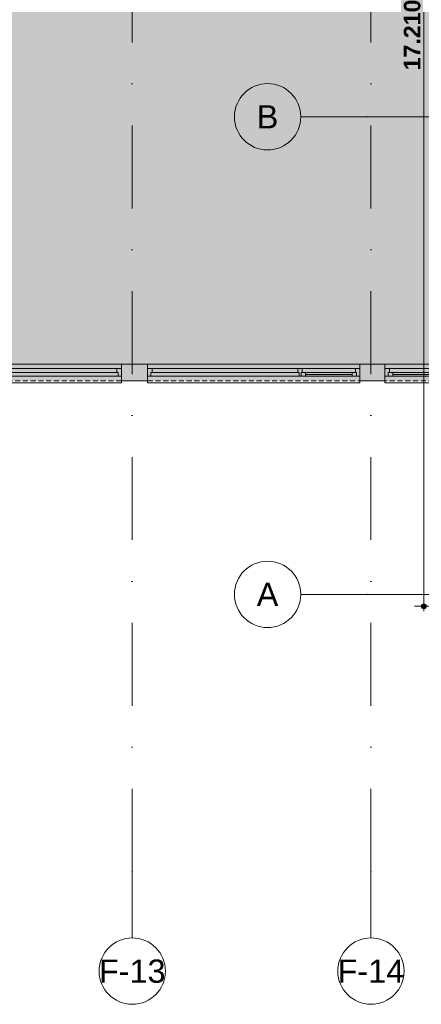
# Model space of a CAD drawing. Header units: millimetres. Extents: x -54205 to 352602, y -8439 to 61516.
# Tile 2 of 189: x -10448 to -4390, y -2884 to 11960. Entities that reach past the tile are written whole.
import ezdxf
from ezdxf.enums import TextEntityAlignment as Align

# ---------------------------------------------------------------- set-up
doc = ezdxf.new("R2010")
doc.units = ezdxf.units.MM
doc.header["$MEASUREMENT"] = 0
doc.linetypes.add('streep-punt', pattern=[2500, 1250, -625, 0, -625])
doc.linetypes.add('streeplijn ultrafijn', pattern=[117.37, 78.119999, -39.250001])
for name, color, linetype in [('0 2D arcering', 7, 'Continuous'), ('21_0 NC Buitenwanden', 7, 'Continuous'), ('21_0 NC Buitenwanden Ramen', 7, 'Continuous'), ('23 Vloeren', 7, 'Continuous'), ('Maatvoering 1_ 100', 7, 'Continuous'), ('Maatvoering 1_ 100 2D arcering', 7, 'Continuous'), ('Stramien', 7, 'Continuous')]:
    doc.layers.add(name, color=color, linetype=linetype)
doc.styles.add('GENERATED_STYLE_1', font='arial.ttf')
doc.styles.add('GENERATED_STYLE_2', font='arial.ttf')
doc.dimstyles.new('GENERATED_STYLE__4', dxfattribs={"dimtxt": 250, "dimasz": 142.5, "dimexe": 0.18, "dimexo": 0.0625, "dimgap": 0, "dimtad": 1, "dimdec": 0, "dimzin": 0, "dimdsep": 46, "dimtxsty": 'GENERATED_STYLE_2', "dimblk": 'ARROWHEAD_11', "dimblk1": 'ARROWHEAD_11', "dimblk2": 'ARROWHEAD_11', "dimcen": 0.09, "dimse1": 1, "dimse2": 1, "dimclrd": 1, "dimclre": 1, "dimclrt": 2, "dimadec": 1, "dimazin": 0, "dimtfac": 1, "dimtdec": 4, "dimtmove": 0, "dimatfit": 3, "dimfxl": 1, "dimtolj": 1, "dimtzin": 0, "dimarcsym": 0})

# ---------------------------------------------------------------- blocks, each defined once
blk = doc.blocks.new('Slab_1_1', base_point=(-52800, 6622))
at = {"layer": '23 Vloeren', "color": 1, "linetype": 'Continuous', "lineweight": 0, "flags": 128}
blk.add_lwpolyline([(-52800, 6622), (-47250, 6616), (-47250, 8366), (-45550, 8366), (-45550, 13866), (-44845, 13866), (-44850, 6766), (-1600, 6766), (-1600, 23966), (-44650, 23966), (-44650, 16591), (-51700, 16591), (-51700, 13866), (-52800, 13866)], close=True, dxfattribs=at)
blk = doc.blocks.new('Slab_2_1', base_point=(-52800, 6622))
at = {"layer": '23 Vloeren', "color": 1, "linetype": 'Continuous', "lineweight": 0, "flags": 128}
blk.add_lwpolyline([(-52800, 6622), (-47250, 6616), (-47250, 8366), (-45550, 8366), (-45550, 13866), (-44845, 13866), (-44850, 6766), (-1600, 6766), (-1600, 23966), (-44650, 23966), (-44650, 16591), (-51700, 16591), (-51700, 13866), (-52800, 13866)], close=True, dxfattribs=at)
blk = doc.blocks.new('R2 bl ol 27_2')
at = {"layer": '21_0 NC Buitenwanden Ramen', "color": 1, "linetype": 'Continuous', "lineweight": 0}
for p, q in [((-1600, 70), (-1600, 100)), ((-1600, 100), (1600, 100)), ((-1600, 70), (-1600, 0)), ((-1600, 0), (-1550, 0)), ((-1600, 0), (-1600, -114)), ((-1600, 0), (-1600, -114)), ((-1550, 0), (-1550, -54)), ((-1550, 0), (683.5, 0)), ((683.5, -54), (683.5, 0)), ((683.5, 0), (700, 0)), ((683.5, 0), (683.5, -54)), ((700, 0), (716.5, 0)), ((716.5, 0), (716.5, -54)), ((716.5, 0), (783.5, 0)), ((716.5, -54), (716.5, 0)), ((783.5, 0), (1483, 0)), ((783.5, 0), (783.5, -54)), ((783.5, 0), (1483, 0)), ((1483, -54), (1483, 0)), ((1483, 0), (1550, 0)), ((1550, -54), (1550, 0)), ((1550, 0), (1600, 0)), ((1550, 0), (1550, -54)), ((1600, 100), (1600, 70)), ((1600, 70), (1600, 0)), ((1600, 0), (1600, -114)), ((1600, 0), (1600, -114)), ((-1533, -114), (-1600, -114)), ((-1600, -114), (-1600, -180)), ((-1550, -54), (-1533, -54)), ((-1533, -54), (-1550, -54)), ((-1533, -54), (-1533, -114)), ((-1533, -54), (666.5, -54)), ((-1533, -114), (-1533, -54)), ((666.5, -114), (-1533, -114)), ((666.5, -114), (666.5, -54)), ((666.5, -54), (683.5, -54)), ((683.5, -54), (666.5, -54)), ((700, -114), (666.5, -114)), ((733.5, -114), (700, -114)), ((716.5, -54), (733.5, -54)), ((783.5, -54), (716.5, -54)), ((733.5, -54), (733.5, -114)), ((1533, -114), (733.5, -114)), ((783.5, -27), (1483, -27)), ((1483, -54), (783.5, -54)), ((1550, -54), (1483, -54)), ((1533, -114), (1533, -54)), ((1533, -54), (1550, -54)), ((1600, -114), (1533, -114)), ((1600, -114), (1600, -180))]:
    blk.add_line(p, q, dxfattribs=at)
at = {"layer": '21_0 NC Buitenwanden Ramen', "color": 9, "linetype": 'streeplijn ultrafijn', "lineweight": 0}
blk.add_line((-1600, 70), (1600, 70), dxfattribs=at)
at = {"layer": '21_0 NC Buitenwanden Ramen', "color": 9, "linetype": 'Continuous', "lineweight": 0}
blk.add_line((-1600, -180), (1600, -180), dxfattribs=at)
blk = doc.blocks.new('Wall_63_1', base_point=(-1600, 6766))
at = {"layer": '21_0 NC Buitenwanden', "color": 1, "linetype": 'Continuous', "lineweight": 0}
for p, q in [((-8914, 6700), (-8914, 6766)), ((-8914, 6586), (-8914, 6700)), ((-8518, 6700), (-8518, 6766)), ((-8518, 6586), (-8518, 6700)), ((-5318, 6700), (-5318, 6766)), ((-5318, 6586), (-5318, 6700)), ((-4938, 6700), (-4938, 6766)), ((-4938, 6586), (-4938, 6700)), ((-8914, 6516), (-8914, 6586)), ((-8518, 6516), (-8518, 6586)), ((-5318, 6516), (-5318, 6586)), ((-4938, 6516), (-4938, 6586))]:
    blk.add_line(p, q, dxfattribs=at)
at = {"layer": '21_0 NC Buitenwanden', "color": 1, "linetype": 'Continuous', "lineweight": 0, "flags": 128}
for points in [[(-8518, 6766), (-8914, 6766)], [(-4938, 6766), (-5318, 6766)], [(-8914, 6516), (-8518, 6516)], [(-5318, 6516), (-4938, 6516)]]:
    blk.add_lwpolyline(points, dxfattribs=at)
at = {"layer": '21_0 NC Buitenwanden Ramen', "color": 1, "linetype": 'Continuous', "lineweight": 0, "zscale": 1000, "rotation": 180.0000221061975}
for p in [(-10514, 6586), (-3338, 6586)]:
    blk.add_blockref('R2 bl ol 27_2', p, dxfattribs=at)
at = {"layer": '21_0 NC Buitenwanden Ramen', "color": 1, "linetype": 'Continuous', "lineweight": 0, "xscale": -1, "zscale": 1000, "rotation": 180.0000221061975}
blk.add_blockref('R2 bl ol 27_2', (-6918, 6586), dxfattribs=at)
blk = doc.blocks.new('Standard grid marker_2')
at = {"layer": 'Stramien', "color": 1, "linetype": 'streep-punt', "lineweight": 0}
for q in [(0, 0), (37609, 0)]:
    blk.add_line((1000, 0), q, dxfattribs=at)
at = {"layer": 'Stramien', "color": 2, "linetype": 'Continuous', "lineweight": 0, "flags": 128}
blk.add_lwpolyline([(0, 0, 1), (-1000, 0, 1)], format="xyb", close=True, dxfattribs=at)
at = {"layer": 'Stramien', "color": 1, "linetype": 'streep-punt', "lineweight": 0}
blk.add_point((1000, 0), dxfattribs=at)
blk.add_point((1000, 0), dxfattribs=at)
at = {"layer": 'Stramien', "color": 2, "lineweight": 0, "style": 'GENERATED_STYLE_1'}
blk.add_attdef('AC_MarkerText_1', text='', height=350, dxfattribs=at).set_placement((-500, 175), align=Align.TOP_CENTER)
blk = doc.blocks.new('Standard grid marker')
at = {"layer": 'Stramien', "color": 1, "linetype": 'streep-punt', "lineweight": 0}
for q in [(0, 0), (61400, 0)]:
    blk.add_line((1000, 0), q, dxfattribs=at)
at = {"layer": 'Stramien', "color": 2, "linetype": 'Continuous', "lineweight": 0, "flags": 128}
blk.add_lwpolyline([(0, 0, 1), (-1000, 0, 1)], format="xyb", close=True, dxfattribs=at)
at = {"layer": 'Stramien', "color": 1, "linetype": 'streep-punt', "lineweight": 0}
blk.add_point((1000, 0), dxfattribs=at)
blk.add_point((1000, 0), dxfattribs=at)
at = {"layer": 'Stramien', "color": 2, "lineweight": 0, "style": 'GENERATED_STYLE_1'}
for tag, p in [('AC_MarkerText_1_0', (-245, -80)), ('AC_MarkerText_1_1', (63155, -80))]:
    blk.add_attdef(tag, text='', height=350, rotation=270, dxfattribs=at).set_placement(p, align=Align.TOP_CENTER)
blk = doc.blocks.new('Standard grid marker_8')
at = {"layer": 'Stramien', "color": 1, "linetype": 'streep-punt', "lineweight": 0}
for q in [(0, 0), (69774, 0)]:
    blk.add_line((1000, 0), q, dxfattribs=at)
at = {"layer": 'Stramien', "color": 2, "linetype": 'Continuous', "lineweight": 0, "flags": 128}
blk.add_lwpolyline([(0, 0, 1), (-1000, 0, 1)], format="xyb", close=True, dxfattribs=at)
at = {"layer": 'Stramien', "color": 1, "linetype": 'streep-punt', "lineweight": 0}
blk.add_point((1000, 0), dxfattribs=at)
blk.add_point((1000, 0), dxfattribs=at)
at = {"layer": 'Stramien', "color": 2, "lineweight": 0, "style": 'GENERATED_STYLE_1'}
for tag, p in [('AC_MarkerText_1_0', (-500, 175)), ('AC_MarkerText_1_1', (71274, 175))]:
    blk.add_attdef(tag, text='', height=350, dxfattribs=at).set_placement(p, align=Align.TOP_CENTER)
blk = doc.blocks.new('*D1323')
at = {"layer": 'Maatvoering 1_ 100 2D arcering', "linetype": 'Continuous', "lineweight": 0}
for points in [[(-4387, 20326), (-4385, 20311), (-4377, 20299), (-4364, 20291), (-4350, 20288), (-4336, 20291), (-4323, 20299), (-4315, 20311), (-4312, 20326), (-4315, 20340), (-4323, 20352), (-4336, 20360), (-4350, 20363), (-4364, 20360), (-4377, 20352), (-4385, 20340)], [(-4387, 3116), (-4385, 3101), (-4377, 3089), (-4364, 3081), (-4350, 3078), (-4336, 3081), (-4323, 3089), (-4315, 3101), (-4312, 3116), (-4315, 3130), (-4323, 3142), (-4336, 3150), (-4350, 3153), (-4364, 3150), (-4377, 3142), (-4385, 3130)]]:
    blk.add_hatch(color=1, dxfattribs=at).paths.add_polyline_path(points)
at = {"layer": 'Maatvoering 1_ 100', "color": 1, "linetype": 'Continuous', "lineweight": 0}
for p, q in [((-4350, 20363), (-4350, 20401)), ((-4387, 20326), (-4491, 20326)), ((-4350, 3153), (-4350, 20288)), ((-4209, 20326), (-4312, 20326)), ((-4387, 3116), (-4491, 3116)), ((-4350, 3041), (-4350, 3078)), ((-4209, 3116), (-4312, 3116))]:
    blk.add_line(p, q, dxfattribs=at)
for centre in [(-4350, 20326), (-4350, 3116)]:
    blk.add_circle(centre, 37.5, dxfattribs=at)
at = {"layer": 'Maatvoering 1_ 100', "color": 2, "lineweight": 0, "insert": (-4400, 11196), "char_height": 250, "attachment_point": 7, "rotation": 90, "style": 'GENERATED_STYLE_2'}
blk.add_mtext('\\A1;{\\pql;\\fArial|b1|i0|c0|p0;\\W1.000000;17.210}', dxfattribs=at)
blk = doc.blocks.new('ARROWHEAD_11')
at = {"color": 0, "linetype": 'Continuous', "lineweight": 0}
blk.add_line((0, 0), (-1, 0), dxfattribs=at)
at = {"color": 0, "linetype": 'Continuous', "lineweight": 0, "const_width": 0.25, "flags": 128}
blk.add_lwpolyline([(-0.125, 0, 1), (0.125, 0, 1)], format="xyb", close=True, dxfattribs=at)

msp = doc.modelspace()

# ---------------------------------------------------------------- hatches: boundary and pattern name
at = {"layer": '0 2D arcering', "linetype": 'Continuous', "lineweight": 0, "true_color": 0x686b6c}
msp.add_hatch(color=251, dxfattribs=at).paths.add_polyline_path([(-44850, 24215.6), (-1350, 24215.6), (-1350, 6515.6), (-44650, 6515.6), (-44650, 6365.6), (-53050, 6365.6), (-53050, 14065.6), (-51900, 14065.6), (-51900, 16790.6), (-44850, 16790.6)])

# ---------------------------------------------------------------- block references
at = {"layer": '21_0 NC Buitenwanden', "color": 1, "lineweight": 0}
msp.add_blockref('Wall_63_1', (-1600, 6765.6), dxfattribs=at)
at = {"layer": '23 Vloeren', "color": 1, "linetype": 'Continuous', "lineweight": 0}
for name in ['Slab_1_1', 'Slab_2_1']:
    msp.add_blockref(name, (-52800, 6621.7), dxfattribs=at)
at = {"layer": 'Stramien', "color": 1, "linetype": 'Continuous', "lineweight": 0}
ref = msp.add_blockref('Standard grid marker', (-8750, -1884.3), dxfattribs=dict(at, zscale=1000, rotation=90))
ref.add_attrib('AC_MarkerText_1', 'F-13', dxfattribs={"color": 2, "lineweight": 0, "height": 350, "rotation": 360, "style": 'GENERATED_STYLE_1'}).set_placement((-8750, -2209.3), align=Align.TOP_CENTER)
ref = msp.add_blockref('Standard grid marker', (-5150, -1884.3), dxfattribs=dict(at, zscale=1000, rotation=90))
ref.add_attrib('AC_MarkerText_1', 'F-14', dxfattribs={"color": 2, "lineweight": 0, "height": 350, "rotation": 360, "style": 'GENERATED_STYLE_1'}).set_placement((-5150, -2209.3), align=Align.TOP_CENTER)
at = {"layer": 'Stramien', "color": 1, "linetype": 'Continuous', "lineweight": 0, "zscale": 1000}
msp.add_blockref('Standard grid marker_2', (-6208.9, 10495.9), dxfattribs=at).add_auto_attribs({'AC_MarkerText_1': 'B'})
at = {"layer": 'Stramien', "color": 1, "linetype": 'Continuous', "lineweight": 0}
ref = msp.add_blockref('Standard grid marker_8', (-6208.9, 3295.9), dxfattribs=dict(at, zscale=1000))
ref.add_attrib('AC_MarkerText_1', 'A', dxfattribs={"color": 2, "lineweight": 0, "height": 350, "style": 'GENERATED_STYLE_1'}).set_placement((-6708.9, 3470.9), align=Align.TOP_CENTER)

# ---------------------------------------------------------------- dimensions: what is measured, and where the dimension line sits
at = {"layer": 'Maatvoering 1_ 100', "color": 1, "linetype": 'Continuous', "lineweight": 0}
dim = msp.add_linear_dim(base=(-4350, 20325.8), p1=(-230, 3115.7), p2=(-1350, 20325.8), angle=90, dimstyle='GENERATED_STYLE__4', dxfattribs=at)
dim.commit()
dim.dimension.update_dxf_attribs({"geometry": '*D1323', "text_midpoint": (-4525, 11710.3), "dimtype": 160, "text_rotation": 90})

doc.saveas('drawing.dxf')
